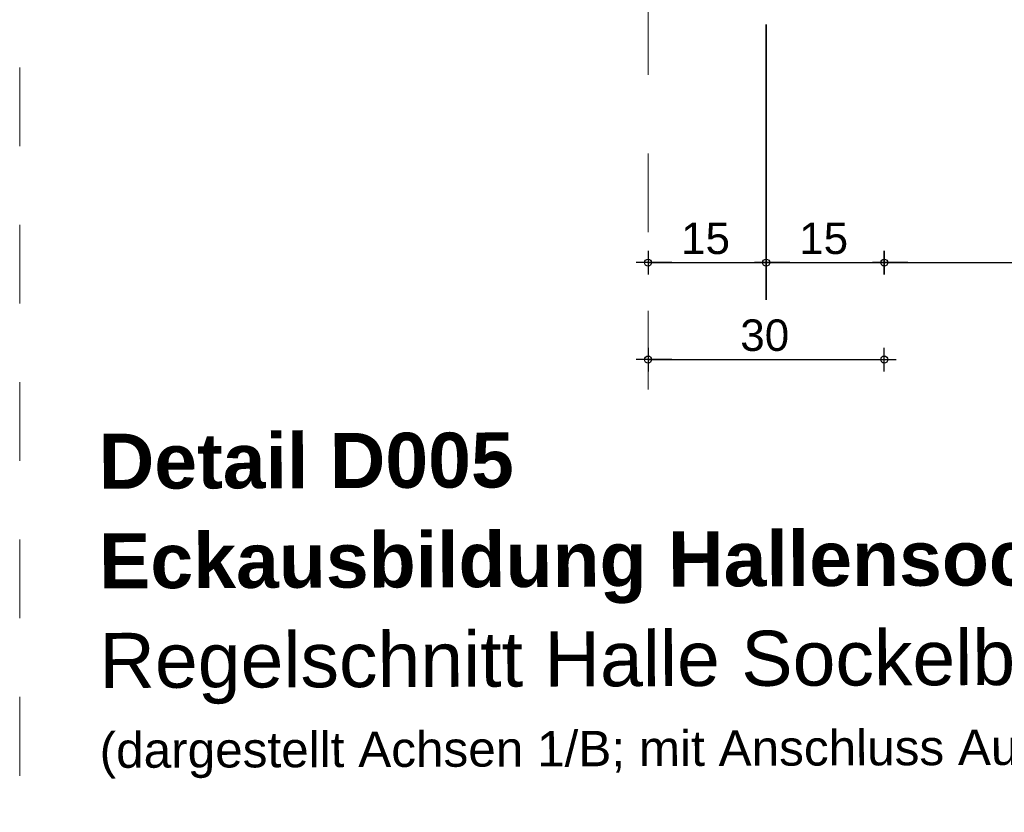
# Model space of a CAD drawing. Header units: metres. Extents: x 1314 to 1415, y -87 to -52.
# Tile 206 of 256: x 1399.8 to 1401.05, y -75.27 to -74.27. Entities that reach past the tile are written whole.
import ezdxf

# ---------------------------------------------------------------- set-up
doc = ezdxf.new("R2010")
doc.units = ezdxf.units.M
doc.header["$PDMODE"] = 65
for name, pattern in [('AUSGEZOGEN', [0]), ('PUNKT2_S9', [0.0015, 0, -0.0015]), ('STRICHLINIE_S4', [0.008, 0.006, -0.002]), ('STRICHPUNKT2_S5', [0.5, 0.35, -0.05, 0.05, -0.05])]:
    doc.linetypes.add(name, pattern=pattern)
for name, color, linetype, lineweight in [('XR$9$Achsen', 4, 'AUSGEZOGEN', 13), ('XR$9$Maßlinie 1_50', 7, 'AUSGEZOGEN', 25), ('XR$9$Text 1_50', 3, 'AUSGEZOGEN', 18), ('XR$9$Wand Mauerwerk tr_1', 42, 'AUSGEZOGEN', 18)]:
    doc.layers.add(name, color=color, linetype=linetype, lineweight=lineweight)
doc.styles.add('ARIAL', font='arial.ttf')
doc.dimstyles.new('DIMSTYLE_28', dxfattribs={"dimtxt": 0.04, "dimasz": 0.03, "dimexe": 0, "dimexo": 1e-06, "dimgap": 0.02, "dimtad": 2, "dimdec": 1, "dimlfac": 100, "dimrnd": 0.5, "dimzin": 4, "dimdsep": 46, "dimtxsty": 'ARIAL', "dimblk1": 'ALL_ML_KREIS', "dimblk2": 'ALL_ML_KREIS', "dimsah": 1, "dimcen": 0, "dimse1": 1, "dimse2": 1, "dimclrd": 7, "dimclre": 7, "dimclrt": 7, "dimadec": 0, "dimazin": 0, "dimtfac": 1, "dimtdec": 0, "dimtix": 1, "dimtmove": 2, "dimatfit": 3, "dimfxl": 0, "dimtzin": 0, "dimlwd": 0, "dimlwe": 25, "dimarcsym": 0})

# ---------------------------------------------------------------- blocks, each defined once
blk = doc.blocks.new('ALL_ML_KREIS')
at = {"color": 0, "linetype": 'ByBlock', "lineweight": -2}
for p, q in [((0, -0.5), (0, 0.5)), ((-1, 0), (0.5, 0))]:
    blk.add_line(p, q, dxfattribs=at)
blk.add_circle((0, 0), 0.15, dxfattribs=at)
blk = doc.blocks.new('*D614')
at = {"layer": 'DEFPOINTS', "color": 7, "linetype": 'AUSGEZOGEN', "lineweight": 25, "transparency": 33554687}
for p in [(1400.7475, -74.3755), (1400.5975, -74.4141), (1400.5975, -74.574)]:
    blk.add_point(p, dxfattribs=at)
at = {"layer": 'XR$9$Maßlinie 1_50', "color": 7, "linetype": 'AUSGEZOGEN', "lineweight": -2, "transparency": 33554687}
blk.add_line((1400.5975, -74.574), (1400.7475, -74.574), dxfattribs=at)
at = {"layer": 'XR$9$Maßlinie 1_50', "color": 7, "linetype": 'AUSGEZOGEN', "lineweight": 25, "transparency": 33554687, "xscale": 0.03, "yscale": 0.03, "zscale": 0.03, "rotation": 180}
blk.add_blockref('ALL_ML_KREIS', (1400.5975, -74.574), dxfattribs=at)
at = {"layer": 'XR$9$Maßlinie 1_50', "color": 7, "linetype": 'AUSGEZOGEN', "lineweight": 25, "transparency": 33554687, "xscale": 0.03, "yscale": 0.03, "zscale": 0.03}
blk.add_blockref('ALL_ML_KREIS', (1400.7475, -74.574), dxfattribs=at)
at = {"layer": 'XR$9$Maßlinie 1_50', "color": 7, "linetype": 'AUSGEZOGEN', "lineweight": 25, "transparency": 33554687, "insert": (1400.6705, -74.5434), "char_height": 0.04, "width": 0.16, "attachment_point": 5, "style": 'ARIAL'}
blk.add_mtext('\\A1;{\\A1;{15\\H0.026400;\\S^ ;}}', dxfattribs=at)
blk = doc.blocks.new('*D615')
at = {"layer": 'DEFPOINTS', "color": 7, "linetype": 'AUSGEZOGEN', "lineweight": 25, "transparency": 33554687}
for p in [(1400.7475, -74.3755), (1400.8975, -74.3655), (1400.7475, -74.574)]:
    blk.add_point(p, dxfattribs=at)
at = {"layer": 'XR$9$Maßlinie 1_50', "color": 7, "linetype": 'AUSGEZOGEN', "lineweight": -2, "transparency": 33554687}
blk.add_line((1400.7475, -74.574), (1400.8975, -74.574), dxfattribs=at)
at = {"layer": 'XR$9$Maßlinie 1_50', "color": 7, "linetype": 'AUSGEZOGEN', "lineweight": 25, "transparency": 33554687, "xscale": 0.03, "yscale": 0.03, "zscale": 0.03, "rotation": 180}
blk.add_blockref('ALL_ML_KREIS', (1400.7475, -74.574), dxfattribs=at)
at = {"layer": 'XR$9$Maßlinie 1_50', "color": 7, "linetype": 'AUSGEZOGEN', "lineweight": 25, "transparency": 33554687, "xscale": 0.03, "yscale": 0.03, "zscale": 0.03}
blk.add_blockref('ALL_ML_KREIS', (1400.8975, -74.574), dxfattribs=at)
at = {"layer": 'XR$9$Maßlinie 1_50', "color": 7, "linetype": 'AUSGEZOGEN', "lineweight": 25, "transparency": 33554687, "insert": (1400.8205, -74.5434), "char_height": 0.04, "width": 0.16, "attachment_point": 5, "style": 'ARIAL'}
blk.add_mtext('\\A1;{\\A1;{15\\H0.026400;\\S^ ;}}', dxfattribs=at)
blk = doc.blocks.new('*D616')
at = {"layer": 'DEFPOINTS', "color": 7, "linetype": 'AUSGEZOGEN', "lineweight": 25, "transparency": 33554687}
for p in [(1401.6965, -74.0624), (1400.8975, -74.3655), (1400.8975, -74.574)]:
    blk.add_point(p, dxfattribs=at)
at = {"layer": 'XR$9$Maßlinie 1_50', "color": 7, "linetype": 'AUSGEZOGEN', "lineweight": -2, "transparency": 33554687}
blk.add_line((1400.8975, -74.574), (1401.6965, -74.574), dxfattribs=at)
at = {"layer": 'XR$9$Maßlinie 1_50', "color": 7, "linetype": 'AUSGEZOGEN', "lineweight": 25, "transparency": 33554687, "xscale": 0.03, "yscale": 0.03, "zscale": 0.03, "rotation": 180}
blk.add_blockref('ALL_ML_KREIS', (1400.8975, -74.574), dxfattribs=at)
at = {"layer": 'XR$9$Maßlinie 1_50', "color": 7, "linetype": 'AUSGEZOGEN', "lineweight": 25, "transparency": 33554687, "xscale": 0.03, "yscale": 0.03, "zscale": 0.03}
blk.add_blockref('ALL_ML_KREIS', (1401.6965, -74.574), dxfattribs=at)
at = {"layer": 'XR$9$Maßlinie 1_50', "color": 7, "linetype": 'AUSGEZOGEN', "lineweight": 25, "transparency": 33554687, "insert": (1401.2952, -74.5434), "char_height": 0.04, "width": 0.16, "attachment_point": 5, "style": 'ARIAL'}
blk.add_mtext('\\A1;{\\A1;{80\\H0.026400;\\S^ ;}}', dxfattribs=at)
blk = doc.blocks.new('*D618')
at = {"layer": 'DEFPOINTS', "color": 7, "linetype": 'AUSGEZOGEN', "lineweight": 25, "transparency": 33554687}
for p in [(1400.8975, -74.4085), (1400.5975, -74.4189), (1400.5975, -74.6972)]:
    blk.add_point(p, dxfattribs=at)
at = {"layer": 'XR$9$Maßlinie 1_50', "color": 7, "linetype": 'AUSGEZOGEN', "lineweight": -2, "transparency": 33554687}
blk.add_line((1400.5975, -74.6972), (1400.8975, -74.6972), dxfattribs=at)
at = {"layer": 'XR$9$Maßlinie 1_50', "color": 7, "linetype": 'AUSGEZOGEN', "lineweight": 25, "transparency": 33554687, "xscale": 0.03, "yscale": 0.03, "zscale": 0.03, "rotation": 180}
blk.add_blockref('ALL_ML_KREIS', (1400.5975, -74.6972), dxfattribs=at)
at = {"layer": 'XR$9$Maßlinie 1_50', "color": 7, "linetype": 'AUSGEZOGEN', "lineweight": 25, "transparency": 33554687, "xscale": 0.03, "yscale": 0.03, "zscale": 0.03}
blk.add_blockref('ALL_ML_KREIS', (1400.8975, -74.6972), dxfattribs=at)
at = {"layer": 'XR$9$Maßlinie 1_50', "color": 7, "linetype": 'AUSGEZOGEN', "lineweight": 25, "transparency": 33554687, "insert": (1400.7457, -74.6665), "char_height": 0.04, "width": 0.16, "attachment_point": 5, "style": 'ARIAL'}
blk.add_mtext('\\A1;{\\A1;{30\\H0.026400;\\S^ ;}}', dxfattribs=at)

msp = doc.modelspace()

# ---------------------------------------------------------------- linework, layer by layer
at = {"layer": 'XR$9$Achsen', "color": 4, "linetype": 'STRICHPUNKT2_S5', "lineweight": 35, "transparency": 33554687}
msp.add_line((1400.7475, -74.6214), (1400.7475, -72.9025), dxfattribs=at)
at = {"layer": 'XR$9$Wand Mauerwerk tr_1', "color": 7, "linetype": 'STRICHLINIE_S4', "lineweight": 18, "transparency": 33554687}
msp.add_line((1399.7995, -77.426), (1399.7995, -69.451), dxfattribs=at)
at = {"layer": 'XR$9$Wand Mauerwerk tr_1', "color": 52, "linetype": 'PUNKT2_S9', "lineweight": 13, "transparency": 33554687}
msp.add_line((1400.5975, -74.7354), (1400.5975, -73.3554), dxfattribs=at)

# ---------------------------------------------------------------- texts
at = {"layer": 'XR$9$Text 1_50', "color": 3, "linetype": 'AUSGEZOGEN', "lineweight": 25, "transparency": 33554687, "insert": (1399.8997, -74.7915), "char_height": 0.07, "width": 2.143244, "attachment_point": 1, "rotation": 0.1872, "line_spacing_factor": 1.084337, "style": 'ARIAL'}
msp.add_mtext('\\A1;{\\fArial|i0|b1;\\H0.070000;\\W1.000000;\\C3;Detail D005}\\P{\\fArial|i0|b1;\\H0.070000;\\W1.000000;\\C3;Eckausbildung Hallensockel M 1:20}\\P{\\fArial|i0|b0;\\H0.070000;\\W1.000000;\\C3;Regelschnitt Halle Sockelbereich}\\P{\\fArial|i0|b0;\\H0.045000;\\W1.000000;\\C3;(dargestellt Achsen 1/B; mit Anschluss Außentor)}\\P', dxfattribs=at)

# ---------------------------------------------------------------- dimensions: what is measured, and where the dimension line sits
at = {"layer": 'XR$9$Maßlinie 1_50', "color": 7, "linetype": 'AUSGEZOGEN', "lineweight": 25, "transparency": 33554687}
for base, p1, p2, picture, middle in [((1401.6965, -74.574), (1400.8975, -74.3655), (1401.6965, -74.0624), '*D616', (1401.2952, -74.5434)), ((1400.7475, -74.574), (1400.5975, -74.4141), (1400.7475, -74.3755), '*D614', (1400.6705, -74.5434)), ((1400.8975, -74.574), (1400.7475, -74.3755), (1400.8975, -74.3655), '*D615', (1400.8205, -74.5434)), ((1400.8975, -74.6972), (1400.5975, -74.4189), (1400.8975, -74.4085), '*D618', (1400.7457, -74.6665))]:
    dim = msp.add_linear_dim(base=base, p1=p1, p2=p2, dimstyle='DIMSTYLE_28', override={"dimpost": '<>', "dimclrd": 7, "dimclre": 7, "dimclrt": 7, "dimlwd": 0, "dimlwe": 25}, dxfattribs=at)
    dim.commit()
    dim.dimension.update_dxf_attribs({"geometry": picture, "text_midpoint": middle, "dimtype": 160})

doc.saveas('drawing.dxf')
